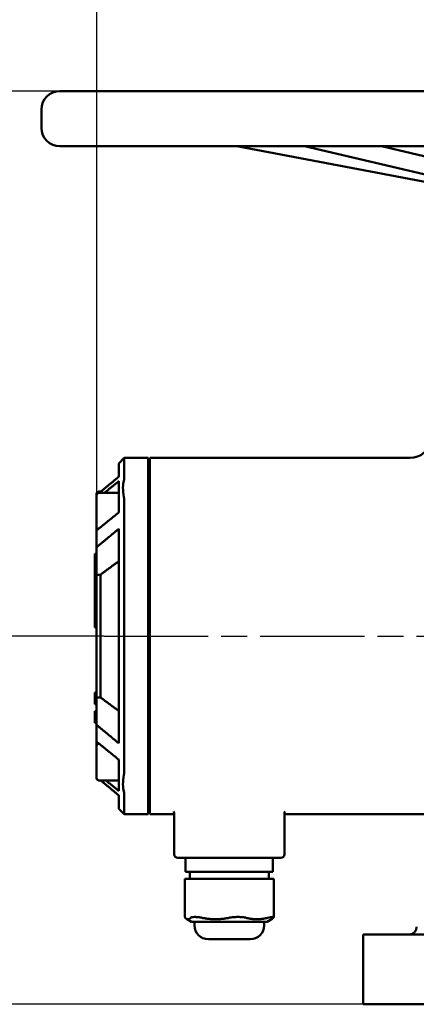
# Model space of a CAD drawing. Header units: millimetres. Extents: x 0 to 2100, y 0 to 1485.
# Tile 4 of 28: x 496 to 604, y 933 to 1200. Entities that reach past the tile are written whole.
import ezdxf

# ---------------------------------------------------------------- set-up
doc = ezdxf.new("R2010")
doc.units = ezdxf.units.MM
doc.header["$LTSCALE"] = 5
doc.linetypes.add('CHAIN', pattern=[0.7087, 0.4724, -0.0591, 0.1181, -0.0591])
for name, color, linetype, lineweight in [('Видимый контур (ГОСТ)', 7, 'Continuous', 50), ('Линия резьбы (ГОСТ)', 7, 'Continuous', 25), ('Осевая линия (ГОСТ)', 7, 'Continuous', 25), ('Размер (ГОСТ)', 7, 'Continuous', 25)]:
    doc.layers.add(name, color=color, linetype=linetype, lineweight=lineweight)
doc.styles.add('Обычный текст (ГОСТ)', font='GOST Common Italic.ttf')
doc.dimstyles.new('Обычный (ГОСТ)', dxfattribs={"dimscale": 5, "dimtxt": 3.5, "dimasz": 3.5, "dimexe": 1, "dimexo": 0, "dimgap": 0.5, "dimtad": 1, "dimtxsty": 'Обычный текст (ГОСТ)', "dimblk": 'Filled-1', "dimcen": 0.09, "dimdle": 15, "dimclrd": 256, "dimclre": 256, "dimclrt": 256, "dimazin": 2, "dimtfac": 0.714286, "dimtdec": 3, "dimtmove": 0, "dimatfit": 3, "dimfxl": 1, "dimtolj": 1, "dimlwd": 25, "dimlwe": 25, "dimarcsym": 0})

# ---------------------------------------------------------------- blocks, each defined once
blk = doc.blocks.new('Filled-1')
at = {"color": 0}
for p, q in [((0, 0), (-1, 0.143)), ((-1, 0.143), (-1, -0.143)), ((-1, 0), (0, 0)), ((-1, -0.143), (0, 0))]:
    blk.add_line(p, q, dxfattribs=at)
at = {"color": 0, "flags": 128}
blk.add_lwpolyline([(-1, -0.143), (0, 0), (-1, 0.143), (-1, -0.143)], dxfattribs=at)
at = {"color": 0}
blk.add_solid([(-1, -0.143), (0, 0), (-1, 0.143), (-1, -0.143)], dxfattribs=at)
blk = doc.blocks.new('*D9')
at = {"layer": 'Defpoints', "color": 0, "linetype": 'Continuous', "transparency": 16777216}
for p in [(997.24, 1334.25), (997.24, 1076.5), (517.24, 1049.15)]:
    blk.add_point(p, dxfattribs=at)
at = {"layer": 'Размер (ГОСТ)', "linetype": 'Continuous', "lineweight": 25, "transparency": 16777216}
for p, q in [((517.24, 1049.15), (517.24, 1339.25)), ((997.24, 1076.5), (997.24, 1339.25)), ((534.74, 1334.25), (979.74, 1334.25))]:
    blk.add_line(p, q, dxfattribs=at)
at = {"layer": 'Размер (ГОСТ)', "linetype": 'Continuous', "lineweight": 25, "transparency": 16777216, "xscale": 17.5, "yscale": 17.5, "zscale": 17.5, "rotation": 180}
blk.add_blockref('Filled-1', (517.24, 1334.25), dxfattribs=at)
at = {"layer": 'Размер (ГОСТ)', "linetype": 'Continuous', "lineweight": 25, "transparency": 16777216, "xscale": 17.5, "yscale": 17.5, "zscale": 17.5}
blk.add_blockref('Filled-1', (997.24, 1334.25), dxfattribs=at)
at = {"layer": 'Размер (ГОСТ)', "linetype": 'Continuous', "lineweight": 25, "transparency": 16777216, "insert": (738.22, 1354.25), "char_height": 17.5, "attachment_point": 1, "style": 'Обычный текст (ГОСТ)'}
blk.add_mtext('\\A1;480', dxfattribs=at)
blk = doc.blocks.new('*D11')
at = {"layer": 'Defpoints', "color": 0, "linetype": 'Continuous', "transparency": 16777216}
for p in [(507.24, 1180.5), (304.25, 932.5), (589.74, 932.5)]:
    blk.add_point(p, dxfattribs=at)
at = {"layer": 'Размер (ГОСТ)', "linetype": 'Continuous', "lineweight": 25, "transparency": 16777216}
for p, q in [((507.24, 1180.5), (299.25, 1180.5)), ((304.25, 1163), (304.25, 950)), ((589.74, 932.5), (299.25, 932.5))]:
    blk.add_line(p, q, dxfattribs=at)
at = {"layer": 'Размер (ГОСТ)', "linetype": 'Continuous', "lineweight": 25, "transparency": 16777216, "xscale": 17.5, "yscale": 17.5, "zscale": 17.5}
for p, rotation in [((304.25, 1180.5), 90), ((304.25, 932.5), 270)]:
    blk.add_blockref('Filled-1', p, dxfattribs=dict(at, rotation=rotation))
at = {"layer": 'Размер (ГОСТ)', "linetype": 'Continuous', "lineweight": 25, "transparency": 16777216, "insert": (284.25, 1036.7), "char_height": 17.5, "attachment_point": 1, "rotation": 90, "style": 'Обычный текст (ГОСТ)'}
blk.add_mtext('\\A1;248', dxfattribs=at)
blk = doc.blocks.new('*D12')
at = {"layer": 'Defpoints', "color": 0, "linetype": 'Continuous', "transparency": 16777216}
for p in [(393.84, 1032.5), (519.24, 1032.5), (589.74, 932.5)]:
    blk.add_point(p, dxfattribs=at)
at = {"layer": 'Размер (ГОСТ)', "linetype": 'Continuous', "lineweight": 25, "transparency": 16777216}
for p, q in [((519.24, 1032.5), (388.84, 1032.5)), ((393.84, 950), (393.84, 1015)), ((589.74, 932.5), (388.84, 932.5))]:
    blk.add_line(p, q, dxfattribs=at)
at = {"layer": 'Размер (ГОСТ)', "linetype": 'Continuous', "lineweight": 25, "transparency": 16777216, "xscale": 17.5, "yscale": 17.5, "zscale": 17.5}
for p, rotation in [((393.84, 1032.5), 90), ((393.84, 932.5), 270)]:
    blk.add_blockref('Filled-1', p, dxfattribs=dict(at, rotation=rotation))
at = {"layer": 'Размер (ГОСТ)', "linetype": 'Continuous', "lineweight": 25, "transparency": 16777216, "insert": (373.84, 967.35), "char_height": 17.5, "attachment_point": 1, "rotation": 90, "style": 'Обычный текст (ГОСТ)'}
blk.add_mtext('\\A1;100', dxfattribs=at)

msp = doc.modelspace()

# ---------------------------------------------------------------- linework, layer by layer
at = {"layer": 'Видимый контур (ГОСТ)'}
for p, q in [((507.238, 1180.505), (847.238, 1180.505)), ((502.238, 1170.505), (502.238, 1175.505)), ((847.238, 1165.505), (507.238, 1165.505)), ((555.334, 1165.505), (631.933, 1150.989)), ((635.752, 1150.989), (573.742, 1165.505)), ((594.674, 1165.505), (656.683, 1150.989)), ((523.238, 1079.386), (524.738, 1080.886)), ((524.738, 1080.886), (524.738, 1075.276)), ((531.238, 1080.886), (524.738, 1080.886)), ((531.238, 1080.886), (531.238, 1075.276)), ((531.738, 1080.886), (531.738, 1075.276)), ((602.464, 1080.886), (531.738, 1080.886)), ((523.238, 1075.755), (523.238, 1079.386)), ((531.238, 1075.276), (531.238, 1068.765)), ((531.738, 1068.765), (531.738, 1075.276)), ((523.238, 1073.606), (523.238, 1074.538)), ((523.238, 1073.606), (523.238, 1069.061)), ((517.238, 1070.79), (517.238, 1071.128)), ((517.238, 1061.99), (517.238, 1070.79)), ((517.838, 1071.728), (518.382, 1071.728)), ((517.838, 1071.39), (523.238, 1071.39)), ((531.238, 1069.728), (531.738, 1069.728)), ((523.238, 1066.052), (523.238, 1069.061)), ((524.738, 1068.765), (524.738, 996.244)), ((531.238, 1069.39), (531.738, 1069.39)), ((531.238, 1068.765), (531.238, 996.244)), ((531.738, 1068.765), (531.738, 996.244)), ((517.238, 1061.184), (517.238, 1061.99)), ((523.238, 1003.397), (523.238, 1061.613)), ((531.238, 1063.39), (531.738, 1063.39)), ((517.238, 1056.627), (517.238, 1061.184)), ((517.238, 1049.151), (517.238, 1056.627)), ((516.738, 1054.819), (517.238, 1054.819)), ((516.738, 1051.01), (516.738, 1054.819)), ((531.738, 1054.488), (531.238, 1054.488)), ((516.738, 1051.01), (517.238, 1051.01)), ((516.738, 1049.908), (516.738, 1051.01)), ((516.738, 1042.485), (516.738, 1049.908)), ((516.738, 1049.908), (517.238, 1049.908)), ((518.238, 1049.151), (517.238, 1049.151)), ((517.238, 1049.151), (517.238, 1015.859)), ((518.238, 1015.859), (518.238, 1049.151)), ((516.738, 1034.819), (516.738, 1042.485)), ((516.738, 1042.485), (517.238, 1042.485)), ((516.738, 1034.819), (517.238, 1034.819)), ((516.738, 1017.105), (516.738, 1017.17)), ((516.738, 1017.17), (517.238, 1017.17)), ((516.738, 1017.105), (517.238, 1017.105)), ((516.738, 1016.745), (516.738, 1017.105)), ((516.738, 1016.745), (517.238, 1016.745)), ((516.738, 1015.91), (516.738, 1016.745)), ((516.738, 1015.91), (517.238, 1015.91)), ((516.738, 1015.549), (516.738, 1015.91)), ((516.738, 1014.418), (516.738, 1015.549)), ((516.738, 1015.549), (517.238, 1015.549)), ((516.738, 1014.057), (516.738, 1014.418)), ((516.738, 1014.418), (517.238, 1014.418)), ((516.738, 1013.993), (516.738, 1014.057)), ((516.738, 1014.057), (517.238, 1014.057)), ((516.738, 1013.993), (517.238, 1013.993)), ((518.238, 1015.859), (517.238, 1015.859)), ((517.238, 1008.382), (517.238, 1015.859)), ((531.738, 1014.523), (531.238, 1014.523)), ((516.738, 1012.141), (517.238, 1012.141)), ((516.738, 1012.087), (516.738, 1012.141)), ((516.738, 1011.845), (516.738, 1012.087)), ((516.738, 1012.087), (517.238, 1012.087)), ((516.738, 1010.561), (516.738, 1011.845)), ((516.738, 1009.284), (516.738, 1010.561)), ((516.738, 1009.284), (517.238, 1009.284)), ((516.738, 1009.039), (516.738, 1009.284)), ((516.738, 1008.985), (516.738, 1009.039)), ((516.738, 1009.039), (517.238, 1009.039)), ((516.738, 1008.98), (516.738, 1008.985)), ((516.738, 1008.985), (517.238, 1008.985)), ((516.738, 1008.98), (517.238, 1008.98)), ((517.238, 1003.826), (517.238, 1008.382)), ((517.238, 1002.682), (517.238, 1003.826)), ((517.238, 993.882), (517.238, 1002.682)), ((517.838, 1003.282), (517.903, 1003.282)), ((531.238, 1001.619), (531.738, 1001.619)), ((531.238, 1001.282), (531.738, 1001.282)), ((523.238, 995.948), (523.238, 998.957)), ((523.238, 995.948), (523.238, 991.403)), ((531.238, 996.244), (531.238, 989.733)), ((531.238, 995.282), (531.738, 995.282)), ((531.738, 989.733), (531.738, 996.244)), ((517.838, 993.282), (523.238, 993.282)), ((523.238, 990.472), (523.238, 991.403)), ((524.738, 989.733), (524.738, 984.124)), ((531.238, 989.733), (531.238, 984.124)), ((531.738, 989.733), (531.738, 984.124)), ((523.238, 985.624), (523.238, 989.254)), ((523.238, 985.624), (524.738, 984.124)), ((531.238, 984.124), (524.738, 984.124)), ((538.303, 984.124), (531.738, 984.124)), ((538.303, 984.455), (538.303, 973.255)), ((568.303, 984.455), (568.303, 973.255)), ((610.275, 984.124), (568.303, 984.124)), ((567.303, 972.255), (539.303, 972.255)), ((541.426, 972.255), (541.426, 968.455)), ((565.18, 972.255), (565.18, 968.455)), ((541.426, 968.455), (541.435, 968.455)), ((541.913, 968.455), (541.435, 968.455)), ((541.913, 968.455), (544.53, 968.455)), ((542.543, 968.455), (542.543, 966.555)), ((551.657, 968.455), (544.53, 968.455)), ((551.657, 968.455), (556.398, 968.455)), ((563.047, 968.455), (556.398, 968.455)), ((563.047, 968.455), (565.18, 968.455)), ((564.064, 968.455), (564.064, 966.555)), ((541.238, 966.555), (541.324, 966.555)), ((541.238, 966.555), (541.238, 956.129)), ((542.793, 966.555), (541.324, 966.555)), ((542.793, 966.555), (545.905, 966.555)), ((553.221, 966.555), (545.905, 966.555)), ((553.221, 966.555), (557.885, 966.555)), ((563.731, 966.555), (557.885, 966.555)), ((563.731, 966.555), (565.369, 966.555)), ((565.369, 966.555), (565.369, 956.129)), ((542.995, 954.917), (541.638, 955.731)), ((542.995, 954.917), (563.611, 954.917)), ((543.822, 954.917), (543.822, 953.967)), ((562.785, 954.917), (562.785, 953.967)), ((563.611, 954.917), (564.968, 955.731)), ((558.985, 950.167), (547.622, 950.167)), ((589.738, 951.505), (764.738, 951.505)), ((589.738, 951.505), (589.738, 932.505)), ((589.738, 932.505), (764.738, 932.505))]:
    msp.add_line(p, q, dxfattribs=at)
for centre, radius, start, end in [((507.238, 1175.505), 5, 90, 180), ((507.238, 1170.505), 5, 180, 270), ((602.464, 1086.886), 6, 270, 347.97598), ((517.838, 1071.128), 0.6, 90, 180), ((517.838, 1070.79), 0.6, 90, 180), ((517.838, 1061.99), 0.6, 180, 243.33433), ((517.838, 1002.682), 0.6, 90, 180), ((517.838, 993.882), 0.6, 180, 270), ((539.303, 973.255), 1, 180, 270), ((567.303, 973.255), 1, 270, 0), ((547.622, 953.967), 3.8, 180, 270), ((558.985, 953.967), 3.8, 270, 0), ((602.238, 953.505), 2, 270, 0)]:
    msp.add_arc(centre, radius, start, end, dxfattribs=at)
for points, weights in [([(523.238, 1075.755), (520.526, 1073.523), (517.978, 1071.39)], [1, 1.00040678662, 1.00010367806]), ([(519.347, 1071.39), (521.25, 1072.938), (523.238, 1074.538)], [1.00020473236, 1.00028473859, 1]), ([(523.238, 1066.052), (520.135, 1063.555), (517.238, 1061.184)], [1, 1.00044456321, 1]), ([(517.238, 1056.627), (520.13, 1059.055), (523.238, 1061.613)], [1, 1.00046619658, 1]), ([(518.238, 1049.151), (520.558, 1050.863), (523.238, 1052.82)], [1.00104952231, 1.00292773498, 1]), ([(523.238, 1012.19), (520.558, 1014.146), (518.238, 1015.859)], [1, 1.00292773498, 1.00104952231]), ([(523.238, 1003.397), (520.13, 1005.954), (517.238, 1008.382)], [1, 1.00046619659, 1]), ([(517.238, 1003.826), (520.135, 1001.455), (523.238, 998.957)], [1, 1.0004445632, 1]), ([(518.382, 993.282), (520.74, 991.31), (523.238, 989.254)], [1.00014712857, 1.00037465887, 1]), ([(523.238, 990.472), (521.466, 991.898), (519.763, 993.282)], [1, 1.00025373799, 1.00021783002]), ([(541.324, 955.986), (542.058, 955.243), (542.793, 955.986)], [1.13266408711, 1.19557772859, 1.13266408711]), ([(545.905, 955.986), (549.563, 955.243), (553.221, 955.986)], [1.13266408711, 1.19557772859, 1.13266408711]), ([(557.885, 955.986), (560.808, 955.243), (563.731, 955.986)], [1.13266408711, 1.19557772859, 1.13266408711]), ([(565.282, 955.986), (565.122, 955.824), (564.968, 955.731)], [1.13266408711, 1.14579539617, 1.15344518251])]:
    msp.add_rational_spline(points, weights, degree=2, dxfattribs=at)
for points in [[(524.738, 1075.276), (524.738, 1075.12), (524.701, 1074.925), (524.627, 1074.693)], [(524.627, 1070.205), (524.701, 1069.741), (524.738, 1069.258), (524.738, 1068.765)], [(524.738, 996.244), (524.738, 995.752), (524.701, 995.269), (524.627, 994.805)], [(524.627, 990.316), (524.701, 990.085), (524.738, 989.889), (524.738, 989.733)], [(541.324, 955.986), (541.269, 956.041), (541.238, 956.09), (541.238, 956.129)]]:
    msp.add_open_spline(points, degree=3, dxfattribs=at)
for points, knots in [([(524.627, 1070.205), (524.474, 1071.166), (524.396, 1072.048), (524.396, 1073.581), (524.474, 1074.214), (524.627, 1074.693)], [0, 0, 0, 0, 0.32536304, 0.32536304, 0.65074335, 0.65074335, 0.65074335, 0.65074335]), ([(524.627, 994.805), (524.474, 993.844), (524.396, 992.961), (524.396, 991.428), (524.474, 990.795), (524.627, 990.316)], [-0.65074335, -0.65074335, -0.65074335, -0.65074335, -0.32536352, -0.32536352, 0, 0, 0, 0]), ([(538.128, 984.887), (538.128, 984.887), (538.139, 984.878), (538.208, 984.802), (538.303, 984.628), (538.303, 984.455)], [6.57026464, 6.57026464, 6.57026464, 6.57026464, 6.64217017, 6.64217017, 6.81741022, 6.81741022, 6.81741022, 6.81741022]), ([(568.303, 984.455), (568.303, 984.575), (568.346, 984.705), (568.44, 984.86), (568.473, 984.886), (568.475, 984.887)], [2.28565011, 2.28565011, 2.28565011, 2.28565011, 2.4069598, 2.4069598, 2.53279827, 2.53279827, 2.53279827, 2.53279827]), ([(545.905, 955.986), (545.553, 956.057), (545.19, 956.118), (544.481, 956.205), (544.141, 956.226), (543.596, 956.226), (543.345, 956.205), (542.985, 956.118), (542.864, 956.057), (542.793, 955.986)], [-2.3988988, -2.3988988, -2.3988988, -2.3988988, -2.28096317, -2.28096317, -2.14943845, -2.14943845, -2.01791374, -2.01791374, -1.89997811, -1.89997811, -1.89997811, -1.89997811]), ([(553.221, 955.986), (553.573, 956.057), (553.966, 956.118), (554.811, 956.205), (555.265, 956.226), (556.083, 956.226), (556.514, 956.205), (557.271, 956.118), (557.603, 956.057), (557.885, 955.986)], [1.89997811, 1.89997811, 1.89997811, 1.89997811, 2.01791374, 2.01791374, 2.14943845, 2.14943845, 2.28096317, 2.28096317, 2.3988988, 2.3988988, 2.3988988, 2.3988988]), ([(565.282, 955.986), (565.353, 956.057), (565.384, 956.118), (565.336, 956.205), (565.244, 956.226), (564.972, 956.226), (564.77, 956.205), (564.285, 956.118), (564.012, 956.057), (563.731, 955.986)], [-2.3988988, -2.3988988, -2.3988988, -2.3988988, -2.28096317, -2.28096317, -2.14943845, -2.14943845, -2.01791374, -2.01791374, -1.89997811, -1.89997811, -1.89997811, -1.89997811])]:
    msp.add_open_spline(points, degree=3, knots=knots, dxfattribs=at)
at = {"layer": 'Линия резьбы (ГОСТ)'}
for p, q in [((531.738, 1068.791), (531.238, 1068.791)), ((531.238, 1063.989), (531.738, 1063.989)), ((531.738, 1000.683), (531.238, 1000.683)), ((531.238, 995.881), (531.738, 995.881))]:
    msp.add_line(p, q, dxfattribs=at)
at = {"layer": 'Осевая линия (ГОСТ)', "linetype": 'CHAIN', "ltscale": 11.993792}
msp.add_line((519.238, 1032.505), (1009.738, 1032.505), dxfattribs=at)

# ---------------------------------------------------------------- dimensions: what is measured, and where the dimension line sits
at = {"layer": 'Размер (ГОСТ)', "linetype": 'Continuous', "lineweight": 25}
dim = msp.add_linear_dim(base=(997.238, 1334.252), p1=(517.238, 1049.151), p2=(997.238, 1076.505), dimstyle='Обычный (ГОСТ)', override={"dimgap": 0.5, "dimdec": 2, "dimtol": 0, "dimlim": 0, "dimtp": 0, "dimtm": 0, "dimtdec": 3, "dimtofl": 0, "dimatfit": 1}, dxfattribs=at)
dim.commit()
dim.dimension.update_dxf_attribs({"geometry": '*D9', "text_midpoint": (757.238, 1334.252), "dimtype": 160})
for base, p1, p2, picture, middle in [((304.254, 932.505), (507.238, 1180.505), (589.738, 932.505), '*D11', (304.254, 1056.505)), ((393.836, 1032.505), (589.738, 932.505), (519.238, 1032.505), '*D12', (393.836, 982.505))]:
    dim = msp.add_linear_dim(base=base, p1=p1, p2=p2, angle=90, dimstyle='Обычный (ГОСТ)', override={"dimgap": 0.5, "dimdec": 2, "dimtol": 0, "dimlim": 0, "dimtp": 0, "dimtm": 0, "dimtdec": 3, "dimtofl": 0, "dimatfit": 1}, dxfattribs=at)
    dim.commit()
    dim.dimension.update_dxf_attribs({"geometry": picture, "text_midpoint": middle, "dimtype": 160})

doc.saveas('drawing.dxf')
